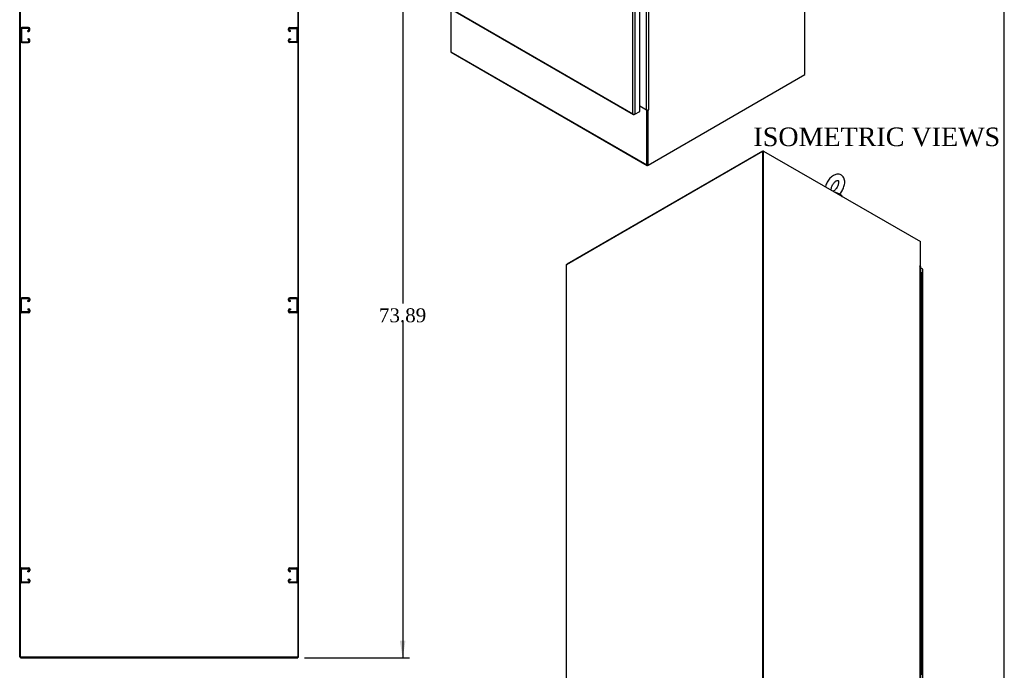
# Model space of a CAD drawing. Header units: inches. Extents: x 1 to 299, y -2 to 199.
# Tile 8 of 9: x 193 to 299, y 62 to 132. Entities that reach past the tile are written whole.
import ezdxf
from ezdxf.enums import TextEntityAlignment as Align
from ezdxf.lldxf.tags import DXFTag

# ---------------------------------------------------------------- set-up
doc = ezdxf.new("R2010")
doc.units = ezdxf.units.IN
doc.header["$MEASUREMENT"] = 0
for name, color, linetype in [('COM53964-2', 7, 'Continuous'), ('COM55523', 7, 'Continuous'), ('COM70763-3', 7, 'Continuous'), ('COM70764-8', 7, 'Continuous'), ('COM71202-3', 7, 'Continuous'), ('COM71203-5', 7, 'Continuous'), ('COM71205-8', 7, 'Continuous'), ('COM71206-6', 7, 'Continuous'), ('Default', 7, 'Continuous'), ('SCS86415', 7, 'Continuous'), ('WAF25377', 7, 'Continuous')]:
    doc.layers.add(name, color=color, linetype=linetype)
doc.styles.add('SEACAD_Times_New_Roman', font='times.ttf')
tags = doc.linetypes.add('HIDDEN2', pattern=[0.1875, 0.125, -0.0625]).pattern_tags.tags
tags[6:7] = [DXFTag(74, 4), DXFTag(75, 0), DXFTag(340, '0'), DXFTag(46, 0.0), DXFTag(50, 0.0), DXFTag(44, 0.0), DXFTag(45, 0.0)]
tags[4:5] = [DXFTag(74, 4), DXFTag(75, 0), DXFTag(340, '0'), DXFTag(46, 0.0), DXFTag(50, 0.0), DXFTag(44, 0.0), DXFTag(45, 0.0)]
doc.dimstyles.new('HAMMOND_(STH_-_300x200)', dxfattribs={"dimtxt": 1.5, "dimasz": 1.875, "dimexe": 0.75, "dimexo": 0.75, "dimgap": 0.375, "dimtad": 0, "dimtih": 1, "dimtoh": 1, "dimzin": 0, "dimdsep": 46, "dimtxsty": 'SEACAD_Times_New_Roman', "dimblk1": '_SE_FILLED', "dimblk2": '_SE_FILLED', "dimsah": 1, "dimcen": 0.75, "dimadec": 0, "dimazin": 0, "dimtfac": 0.8, "dimtofl": 0, "dimtmove": 0, "dimatfit": 3, "dimfxl": 1, "dimtolj": 1, "dimtzin": 0, "dimarcsym": 0})

# ---------------------------------------------------------------- blocks, each defined once
blk = doc.blocks.new('SE5')
at = {"layer": 'COM53964-2', "color": 7, "linetype": 'HIDDEN2'}
for p, q in [((193.36, 130.99), (193.36, 129.64)), ((193.45, 130.56), (193.36, 130.56)), ((193.45, 130.99), (193.45, 129.64)), ((194.22, 131.13), (193.5, 131.13)), ((194.22, 131.03), (193.5, 131.03)), ((194.14, 130.81), (194.22, 130.81)), ((194.14, 130.71), (194.14, 130.81)), ((194.14, 130.71), (194.22, 130.71)), ((194.26, 130.85), (194.26, 130.99)), ((194.36, 130.85), (194.36, 130.99)), ((222.23, 130.85), (222.23, 130.99)), ((222.32, 130.85), (222.32, 130.99)), ((222.37, 131.13), (223.09, 131.13)), ((222.37, 131.03), (223.09, 131.03)), ((222.45, 130.81), (222.37, 130.81)), ((222.45, 130.71), (222.37, 130.71)), ((222.45, 130.71), (222.45, 130.81)), ((223.13, 130.99), (223.13, 129.64)), ((223.23, 130.56), (223.13, 130.56)), ((223.23, 130.99), (223.23, 129.64)), ((193.36, 130.06), (193.45, 130.06)), ((193.5, 129.6), (194.22, 129.6)), ((193.5, 129.5), (194.22, 129.5)), ((194.22, 129.92), (194.14, 129.92)), ((194.14, 129.92), (194.14, 129.82)), ((194.22, 129.82), (194.14, 129.82)), ((194.26, 129.64), (194.26, 129.78)), ((194.36, 129.64), (194.36, 129.78)), ((222.23, 129.64), (222.23, 129.78)), ((222.32, 129.64), (222.32, 129.78)), ((222.37, 129.92), (222.45, 129.92)), ((222.37, 129.82), (222.45, 129.82)), ((223.09, 129.6), (222.37, 129.6)), ((223.09, 129.5), (222.37, 129.5)), ((222.45, 129.92), (222.45, 129.82)), ((223.13, 130.06), (223.23, 130.06)), ((193.5, 102), (194.22, 102)), ((222.37, 102), (223.09, 102)), ((193.36, 100.51), (193.36, 101.86)), ((193.45, 101.43), (193.36, 101.43)), ((193.36, 100.93), (193.45, 100.93)), ((193.45, 100.51), (193.45, 101.86)), ((193.5, 101.9), (194.22, 101.9)), ((194.22, 101.68), (194.14, 101.68)), ((194.14, 101.58), (194.14, 101.68)), ((194.22, 101.58), (194.14, 101.58)), ((194.26, 101.86), (194.26, 101.72)), ((194.36, 101.86), (194.36, 101.72)), ((222.23, 101.72), (222.23, 101.86)), ((222.32, 101.72), (222.32, 101.86)), ((222.37, 101.9), (223.09, 101.9)), ((222.45, 101.68), (222.37, 101.68)), ((222.45, 101.58), (222.37, 101.58)), ((222.45, 101.58), (222.45, 101.68)), ((223.13, 101.86), (223.13, 100.51)), ((223.23, 101.43), (223.13, 101.43)), ((223.13, 100.93), (223.23, 100.93)), ((223.23, 101.86), (223.23, 100.51)), ((194.22, 100.47), (193.5, 100.47)), ((194.22, 100.37), (193.5, 100.37)), ((194.14, 100.79), (194.22, 100.79)), ((194.14, 100.79), (194.14, 100.69)), ((194.14, 100.69), (194.22, 100.69)), ((194.26, 100.65), (194.26, 100.51)), ((194.36, 100.65), (194.36, 100.51)), ((222.23, 100.51), (222.23, 100.65)), ((222.32, 100.51), (222.32, 100.65)), ((222.37, 100.79), (222.45, 100.79)), ((222.37, 100.69), (222.45, 100.69)), ((223.09, 100.47), (222.37, 100.47)), ((223.09, 100.37), (222.37, 100.37)), ((222.45, 100.79), (222.45, 100.69)), ((193.36, 71.38), (193.36, 72.73)), ((193.45, 72.3), (193.36, 72.3)), ((193.45, 71.38), (193.45, 72.73)), ((193.5, 72.87), (194.22, 72.87)), ((193.5, 72.77), (194.22, 72.77)), ((194.22, 72.55), (194.14, 72.55)), ((194.14, 72.45), (194.14, 72.55)), ((194.22, 72.45), (194.14, 72.45)), ((194.26, 72.73), (194.26, 72.59)), ((194.36, 72.73), (194.36, 72.59)), ((222.23, 72.59), (222.23, 72.73)), ((222.32, 72.59), (222.32, 72.73)), ((222.37, 72.87), (223.09, 72.87)), ((222.37, 72.77), (223.09, 72.77)), ((222.45, 72.55), (222.37, 72.55)), ((222.45, 72.45), (222.37, 72.45)), ((222.45, 72.45), (222.45, 72.55)), ((223.13, 72.73), (223.13, 71.38)), ((223.23, 72.3), (223.13, 72.3)), ((223.23, 72.73), (223.23, 71.38)), ((193.36, 71.8), (193.45, 71.8)), ((194.22, 71.34), (193.5, 71.34)), ((194.22, 71.24), (193.5, 71.24)), ((194.14, 71.66), (194.22, 71.66)), ((194.14, 71.66), (194.14, 71.56)), ((194.14, 71.56), (194.22, 71.56)), ((194.26, 71.52), (194.26, 71.38)), ((194.36, 71.52), (194.36, 71.38)), ((222.23, 71.38), (222.23, 71.52)), ((222.32, 71.38), (222.32, 71.52)), ((222.37, 71.66), (222.45, 71.66)), ((222.37, 71.56), (222.45, 71.56)), ((223.09, 71.34), (222.37, 71.34)), ((223.09, 71.24), (222.37, 71.24)), ((222.45, 71.66), (222.45, 71.56)), ((223.13, 71.8), (223.23, 71.8))]:
    blk.add_line(p, q, dxfattribs=at)
for centre, radius, start, end in [((193.5, 130.99), 0.138, 90, 180), ((193.5, 130.99), 0.043, 90, 180), ((194.22, 130.99), 0.138, 0, 90), ((194.22, 130.99), 0.043, 0, 90), ((194.22, 130.85), 0.043, 270, 0), ((194.22, 130.85), 0.138, 270, 0), ((222.37, 130.99), 0.138, 90, 180), ((222.37, 130.85), 0.138, 180, 270), ((222.37, 130.99), 0.043, 90, 180), ((222.37, 130.85), 0.043, 180, 270), ((223.09, 130.99), 0.138, 0, 90), ((223.09, 130.99), 0.043, 0, 90), ((193.5, 129.64), 0.138, 180, 270), ((193.5, 129.64), 0.043, 180, 270), ((194.22, 129.78), 0.138, 0, 90), ((194.22, 129.78), 0.043, 0, 90), ((194.22, 129.64), 0.043, 270, 0), ((194.22, 129.64), 0.138, 270, 0), ((222.37, 129.78), 0.138, 90, 180), ((222.37, 129.64), 0.138, 180, 270), ((222.37, 129.78), 0.043, 90, 180), ((222.37, 129.64), 0.043, 180, 270), ((223.09, 129.64), 0.043, 270, 0), ((223.09, 129.64), 0.138, 270, 0), ((193.5, 101.86), 0.138, 90, 180), ((194.22, 101.86), 0.138, 0, 90), ((222.37, 101.86), 0.138, 90, 180), ((223.09, 101.86), 0.138, 0, 90), ((193.5, 101.86), 0.043, 90, 180), ((194.22, 101.86), 0.043, 0, 90), ((194.22, 101.72), 0.043, 270, 0), ((194.22, 101.72), 0.138, 270, 0), ((222.37, 101.72), 0.138, 180, 270), ((222.37, 101.86), 0.043, 90, 180), ((222.37, 101.72), 0.043, 180, 270), ((223.09, 101.86), 0.043, 0, 90), ((193.5, 100.51), 0.138, 180, 270), ((193.5, 100.51), 0.043, 180, 270), ((194.22, 100.65), 0.138, 0, 90), ((194.22, 100.65), 0.043, 0, 90), ((194.22, 100.51), 0.043, 270, 0), ((194.22, 100.51), 0.138, 270, 0), ((222.37, 100.65), 0.138, 90, 180), ((222.37, 100.51), 0.138, 180, 270), ((222.37, 100.65), 0.043, 90, 180), ((222.37, 100.51), 0.043, 180, 270), ((223.09, 100.51), 0.043, 270, 0), ((223.09, 100.51), 0.138, 270, 0), ((193.5, 72.73), 0.138, 90, 180), ((193.5, 72.73), 0.043, 90, 180), ((194.22, 72.73), 0.138, 0, 90), ((194.22, 72.73), 0.043, 0, 90), ((194.22, 72.59), 0.043, 270, 0), ((194.22, 72.59), 0.138, 270, 0), ((222.37, 72.73), 0.138, 90, 180), ((222.37, 72.59), 0.138, 180, 270), ((222.37, 72.73), 0.043, 90, 180), ((222.37, 72.59), 0.043, 180, 270), ((223.09, 72.73), 0.138, 0, 90), ((223.09, 72.73), 0.043, 0, 90), ((193.5, 71.38), 0.138, 180, 270), ((193.5, 71.38), 0.043, 180, 270), ((194.22, 71.52), 0.138, 0, 90), ((194.22, 71.52), 0.043, 0, 90), ((194.22, 71.38), 0.043, 270, 0), ((194.22, 71.38), 0.138, 270, 0), ((222.37, 71.52), 0.138, 90, 180), ((222.37, 71.38), 0.138, 180, 270), ((222.37, 71.52), 0.043, 90, 180), ((222.37, 71.38), 0.043, 180, 270), ((223.09, 71.38), 0.043, 270, 0), ((223.09, 71.38), 0.138, 270, 0)]:
    blk.add_arc(centre, radius, start, end, dxfattribs=at)
at = {"layer": 'COM70763-3', "color": 7, "linetype": 'Continuous'}
for p, q in [((193.36, 63.25), (193.36, 135.12)), ((223.23, 135.12), (223.23, 63.25)), ((223.23, 63.25), (193.36, 63.25))]:
    blk.add_line(p, q, dxfattribs=at)
at = {"layer": 'COM71203-5', "color": 7, "linetype": 'Continuous'}
for q in [(223.32, 135.12), (223.23, 63.25)]:
    blk.add_line((223.32, 63.25), q, dxfattribs=at)
at = {"layer": 'COM71205-8', "color": 7, "linetype": 'Continuous'}
for p, q in [((193.36, 63.25), (193.36, 63.15)), ((193.36, 63.15), (223.23, 63.15)), ((223.23, 63.25), (223.23, 63.15))]:
    blk.add_line(p, q, dxfattribs=at)
at = {"layer": 'COM71206-6', "color": 7, "linetype": 'Continuous'}
for p, q in [((193.26, 63.25), (193.26, 135.12)), ((193.36, 63.25), (193.26, 63.25))]:
    blk.add_line(p, q, dxfattribs=at)
blk = doc.blocks.new('SE6')
at = {"layer": 'COM71202-3', "color": 7, "linetype": 'Continuous'}
for p, q in [((259.38, 121.83), (259.38, 172.66)), ((259.58, 172.7), (259.58, 121.79)), ((260.1, 122.09), (260.1, 172.99)), ((239.51, 133.25), (259.44, 121.75)), ((239.52, 133.3), (259.38, 121.83)), ((259.58, 121.79), (260.1, 122.09)), ((259.38, 121.83), (259.38, 121.83)), ((259.38, 121.83), (259.38, 121.83)), ((259.38, 121.83), (259.38, 121.83)), ((259.38, 121.83), (259.38, 121.83)), ((259.38, 121.83), (259.38, 121.83)), ((259.45, 121.78), (259.43, 121.75)), ((259.51, 121.75), (259.58, 121.79))]:
    blk.add_line(p, q, dxfattribs=at)
for centre, radius, start, end in [((259.54, 121.89), 0.169, 198.5689, 231.332), ((259.57, 122), 0.26, 221.3936, 244.2943)]:
    blk.add_arc(centre, radius, start, end, dxfattribs=at)
for centre, major_axis, start_param, end_param in [((259.51, 121.87), (0.071, 0.124), 3.010756, 3.926991), ((259.48, 121.85), (0.143, 0), 4.581552, 5.497787)]:
    blk.add_ellipse(centre, major_axis=major_axis, ratio=0.57735, start_param=start_param, end_param=end_param, dxfattribs=at)
at = {"layer": 'COM71205-8', "color": 7, "linetype": 'Continuous'}
for p, q in [((239.75, 133.12), (239.75, 128.52)), ((239.75, 128.52), (260.87, 116.33)), ((239.78, 128.46), (260.9, 116.26)), ((260.87, 122.21), (260.1, 122.65)), ((260.91, 122.23), (260.87, 122.21)), ((260.87, 116.33), (260.87, 122.21)), ((260.94, 116.37), (260.94, 122.23)), ((260.97, 116.27), (261, 116.29))]:
    blk.add_line(p, q, dxfattribs=at)
for centre, major_axis, end_param in [((239.85, 128.58), (0.071, 0.124), 3.141593), ((260.97, 116.39), (0.072, 0.124), 3.926991)]:
    blk.add_ellipse(centre, major_axis=major_axis, ratio=0.57735, start_param=2.356194, end_param=end_param, dxfattribs=at)
at = {"layer": 'COM71206-6', "color": 7, "linetype": 'Continuous'}
for p, q in [((277.91, 126.05), (277.91, 184.73)), ((260.84, 122.25), (260.84, 172.31)), ((261.04, 172.31), (261.04, 122.25)), ((261, 116.29), (277.91, 126.05)), ((260.1, 122.68), (260.84, 122.25)), ((260.94, 116.33), (260.94, 122.23)), ((260.97, 122.23), (261, 122.21)), ((261.06, 122.24), (261, 122.21)), ((261, 116.29), (261, 122.21)), ((261.04, 122.25), (261.06, 122.27)), ((261.04, 122.25), (261.06, 122.24)), ((260.94, 116.33), (261, 116.29))]:
    blk.add_line(p, q, dxfattribs=at)
for centre, major_axis, start_param, end_param in [((260.94, 122.31), (0.143, 0), 3.926991, 5.497787), ((261.06, 122.25), (-0.0075, -0.013), 0.785398, 3.926991)]:
    blk.add_ellipse(centre, major_axis=major_axis, ratio=0.57735, start_param=start_param, end_param=end_param, dxfattribs=at)
blk = doc.blocks.new('SE7')
at = {"layer": 'COM55523', "color": 7, "linetype": 'Continuous'}
for p, q in [((290.37, 104.68), (290.39, 104.68)), ((290.39, 103.87), (290.39, 104.68)), ((290.52, 103.8), (290.52, 104.62)), ((290.39, 103.05), (290.39, 103.87)), ((290.39, 102.23), (290.39, 103.05)), ((290.52, 102.98), (290.52, 103.8)), ((290.52, 102.17), (290.52, 102.98)), ((290.39, 101.42), (290.39, 102.23)), ((290.52, 101.35), (290.52, 102.17)), ((290.39, 100.6), (290.39, 101.42)), ((290.52, 100.53), (290.52, 101.35)), ((290.39, 99.78), (290.39, 100.6)), ((290.39, 98.97), (290.39, 99.78)), ((290.52, 99.72), (290.52, 100.53)), ((290.39, 98.15), (290.39, 98.97)), ((290.52, 98.9), (290.52, 99.72)), ((290.52, 98.08), (290.52, 98.9)), ((290.39, 97.33), (290.39, 98.15)), ((290.52, 97.27), (290.52, 98.08)), ((290.39, 96.52), (290.39, 97.33)), ((290.52, 96.45), (290.52, 97.27)), ((290.39, 95.7), (290.39, 96.52)), ((290.39, 94.88), (290.39, 95.7)), ((290.52, 95.63), (290.52, 96.45)), ((290.52, 94.82), (290.52, 95.63)), ((290.39, 94.07), (290.39, 94.88)), ((290.52, 94), (290.52, 94.82)), ((290.39, 93.25), (290.39, 94.07)), ((290.52, 93.18), (290.52, 94)), ((290.39, 92.44), (290.39, 93.25)), ((290.39, 91.62), (290.39, 92.44)), ((290.52, 92.37), (290.52, 93.18)), ((290.52, 91.55), (290.52, 92.37)), ((290.39, 90.8), (290.39, 91.62)), ((290.52, 90.73), (290.52, 91.55)), ((290.39, 89.99), (290.39, 90.8)), ((290.52, 89.92), (290.52, 90.73)), ((290.39, 89.17), (290.39, 89.99)), ((290.39, 88.35), (290.39, 89.17)), ((290.52, 89.1), (290.52, 89.92)), ((290.39, 87.54), (290.39, 88.35)), ((290.52, 88.29), (290.52, 89.1)), ((290.52, 87.47), (290.52, 88.29)), ((290.39, 86.72), (290.39, 87.54)), ((290.52, 86.65), (290.52, 87.47)), ((290.39, 85.9), (290.39, 86.72)), ((290.52, 85.84), (290.52, 86.65)), ((290.39, 85.09), (290.39, 85.9)), ((290.39, 84.27), (290.39, 85.09)), ((290.52, 85.02), (290.52, 85.84)), ((290.52, 84.2), (290.52, 85.02)), ((290.39, 83.45), (290.39, 84.27)), ((290.52, 83.39), (290.52, 84.2)), ((290.39, 82.64), (290.39, 83.45)), ((290.52, 82.57), (290.52, 83.39)), ((290.39, 81.82), (290.39, 82.64)), ((290.39, 81), (290.39, 81.82)), ((290.52, 81.75), (290.52, 82.57)), ((290.52, 80.94), (290.52, 81.75)), ((290.39, 80.19), (290.39, 81)), ((290.52, 80.12), (290.52, 80.94)), ((290.39, 79.37), (290.39, 80.19)), ((290.52, 79.3), (290.52, 80.12)), ((290.39, 78.55), (290.39, 79.37)), ((290.39, 77.74), (290.39, 78.55)), ((290.52, 78.49), (290.52, 79.3)), ((290.39, 76.92), (290.39, 77.74)), ((290.52, 77.67), (290.52, 78.49)), ((290.52, 76.85), (290.52, 77.67)), ((290.39, 76.11), (290.39, 76.92)), ((290.52, 76.04), (290.52, 76.85)), ((290.39, 75.29), (290.39, 76.11)), ((290.52, 75.22), (290.52, 76.04)), ((290.39, 74.47), (290.39, 75.29)), ((290.39, 73.66), (290.39, 74.47)), ((290.52, 74.4), (290.52, 75.22)), ((290.52, 73.59), (290.52, 74.4)), ((290.39, 72.84), (290.39, 73.66)), ((290.52, 72.77), (290.52, 73.59)), ((290.39, 72.02), (290.39, 72.84)), ((290.52, 71.96), (290.52, 72.77)), ((290.39, 71.21), (290.39, 72.02)), ((290.39, 70.39), (290.39, 71.21)), ((290.52, 71.14), (290.52, 71.96)), ((290.52, 70.32), (290.52, 71.14)), ((290.39, 69.57), (290.39, 70.39)), ((290.52, 69.51), (290.52, 70.32)), ((290.39, 68.76), (290.39, 69.57)), ((290.52, 68.69), (290.52, 69.51)), ((290.39, 67.94), (290.39, 68.76)), ((290.39, 67.12), (290.39, 67.94)), ((290.52, 67.87), (290.52, 68.69)), ((290.39, 66.31), (290.39, 67.12)), ((290.52, 67.06), (290.52, 67.87)), ((290.52, 66.24), (290.52, 67.06)), ((290.39, 65.49), (290.39, 66.31)), ((290.52, 65.42), (290.52, 66.24)), ((290.39, 64.67), (290.39, 65.49)), ((290.52, 64.61), (290.52, 65.42)), ((290.39, 63.86), (290.39, 64.67)), ((290.39, 63.04), (290.39, 63.86)), ((290.52, 63.79), (290.52, 64.61)), ((290.52, 62.97), (290.52, 63.79)), ((290.39, 62.22), (290.39, 63.04)), ((290.52, 62.16), (290.52, 62.97)), ((290.39, 61.41), (290.39, 62.22)), ((290.52, 61.34), (290.52, 62.16))]:
    blk.add_line(p, q, dxfattribs=at)
for centre, major_axis, start_param, end_param in [((290.4, 104.62), (-0.117, 0), 3.141593, 4.757906), ((290.4, 104.65), (-0.05, 0), 4.770895, 4.821314), ((290.4, 103.8), (0.117, 0), 0, 1.847904), ((290.4, 102.98), (0.117, 0), 0, 1.847904), ((290.4, 103.8), (-0.117, 0), 3.141593, 4.757906), ((290.4, 102.98), (-0.117, 0), 3.141593, 4.757906), ((290.4, 102.17), (0.117, 0), 0, 1.847904), ((290.4, 102.17), (-0.117, 0), 3.141593, 4.757906), ((290.4, 101.35), (0.117, 0), 0, 1.847904), ((290.4, 101.35), (-0.117, 0), 3.141593, 4.757906), ((290.4, 100.53), (0.117, 0), 0, 1.847904), ((290.4, 99.72), (0.117, 0), 0, 1.847904), ((290.4, 100.53), (-0.117, 0), 3.141593, 4.757906), ((290.4, 99.72), (-0.117, 0), 3.141593, 4.757906), ((290.4, 98.9), (0.117, 0), 0, 1.847904), ((290.4, 98.9), (-0.117, 0), 3.141593, 4.757906), ((290.4, 98.08), (0.117, 0), 0, 1.847904), ((290.4, 98.08), (-0.117, 0), 3.141593, 4.757906), ((290.4, 97.27), (0.117, 0), 0, 1.847904), ((290.4, 97.27), (-0.117, 0), 3.141593, 4.757906), ((290.4, 96.45), (0.117, 0), 0, 1.847904), ((290.4, 95.63), (0.117, 0), 0, 1.847904), ((290.4, 96.45), (-0.117, 0), 3.141593, 4.757906), ((290.4, 95.63), (-0.117, 0), 3.141593, 4.757906), ((290.4, 94.82), (0.117, 0), 0, 1.847904), ((290.4, 94.82), (-0.117, 0), 3.141593, 4.757906), ((290.4, 94), (0.117, 0), 0, 1.847904), ((290.4, 94), (-0.117, 0), 3.141593, 4.757906), ((290.4, 93.18), (0.117, 0), 0, 1.847904), ((290.4, 92.37), (0.117, 0), 0, 1.847904), ((290.4, 93.18), (-0.117, 0), 3.141593, 4.757906), ((290.4, 92.37), (-0.117, 0), 3.141593, 4.757906), ((290.4, 91.55), (0.117, 0), 0, 1.847904), ((290.4, 91.55), (-0.117, 0), 3.141593, 4.757906), ((290.4, 90.73), (0.117, 0), 0, 1.847904), ((290.4, 90.73), (-0.117, 0), 3.141593, 4.757906), ((290.4, 89.92), (0.117, 0), 0, 1.847904), ((290.4, 89.1), (0.117, 0), 0, 1.847904), ((290.4, 89.92), (-0.117, 0), 3.141593, 4.757906), ((290.4, 89.1), (-0.117, 0), 3.141593, 4.757906), ((290.4, 88.29), (0.117, 0), 0, 1.847904), ((290.4, 88.29), (-0.117, 0), 3.141593, 4.757906), ((290.4, 87.47), (0.117, 0), 0, 1.847904), ((290.4, 87.47), (-0.117, 0), 3.141593, 4.757906), ((290.4, 86.65), (0.117, 0), 0, 1.847904), ((290.4, 86.65), (-0.117, 0), 3.141593, 4.757906), ((290.4, 85.84), (0.117, 0), 0, 1.847904), ((290.4, 85.02), (0.117, 0), 0, 1.847904), ((290.4, 85.84), (-0.117, 0), 3.141593, 4.757906), ((290.4, 85.02), (-0.117, 0), 3.141593, 4.757906), ((290.4, 84.2), (0.117, 0), 0, 1.847904), ((290.4, 84.2), (-0.117, 0), 3.141593, 4.757906), ((290.4, 83.39), (0.117, 0), 0, 1.847904), ((290.4, 83.39), (-0.117, 0), 3.141593, 4.757906), ((290.4, 82.57), (0.117, 0), 0, 1.847904), ((290.4, 81.75), (0.117, 0), 0, 1.847904), ((290.4, 82.57), (-0.117, 0), 3.141593, 4.757906), ((290.4, 81.75), (-0.117, 0), 3.141593, 4.757906), ((290.4, 80.94), (0.117, 0), 0, 1.847904), ((290.4, 80.94), (-0.117, 0), 3.141593, 4.757906), ((290.4, 80.12), (0.117, 0), 0, 1.847904), ((290.4, 80.12), (-0.117, 0), 3.141593, 4.757906), ((290.4, 79.3), (0.117, 0), 0, 1.847904), ((290.4, 78.49), (0.117, 0), 0, 1.847904), ((290.4, 79.3), (-0.117, 0), 3.141593, 4.757906), ((290.4, 78.49), (-0.117, 0), 3.141593, 4.757906), ((290.4, 77.67), (0.117, 0), 0, 1.847904), ((290.4, 77.67), (-0.117, 0), 3.141593, 4.757906), ((290.4, 76.85), (0.117, 0), 0, 1.847904), ((290.4, 76.85), (-0.117, 0), 3.141593, 4.757906), ((290.4, 76.04), (0.117, 0), 0, 1.847904), ((290.4, 76.04), (-0.117, 0), 3.141593, 4.757906), ((290.4, 75.22), (0.117, 0), 0, 1.847904), ((290.4, 74.4), (0.117, 0), 0, 1.847904), ((290.4, 75.22), (-0.117, 0), 3.141593, 4.757906), ((290.4, 74.4), (-0.117, 0), 3.141593, 4.757906), ((290.4, 73.59), (0.117, 0), 0, 1.847904), ((290.4, 73.59), (-0.117, 0), 3.141593, 4.757906), ((290.4, 72.77), (0.117, 0), 0, 1.847904), ((290.4, 72.77), (-0.117, 0), 3.141593, 4.757906), ((290.4, 71.96), (0.117, 0), 0, 1.847904), ((290.4, 71.14), (0.117, 0), 0, 1.847904), ((290.4, 71.96), (-0.117, 0), 3.141593, 4.757906), ((290.4, 71.14), (-0.117, 0), 3.141593, 4.757906), ((290.4, 70.32), (0.117, 0), 0, 1.847904), ((290.4, 70.32), (-0.117, 0), 3.141593, 4.757906), ((290.4, 69.51), (0.117, 0), 0, 1.847904), ((290.4, 69.51), (-0.117, 0), 3.141593, 4.757906), ((290.4, 68.69), (0.117, 0), 0, 1.847904), ((290.4, 67.87), (0.117, 0), 0, 1.847904), ((290.4, 68.69), (-0.117, 0), 3.141593, 4.757906), ((290.4, 67.87), (-0.117, 0), 3.141593, 4.757906), ((290.4, 67.06), (0.117, 0), 0, 1.847904), ((290.4, 67.06), (-0.117, 0), 3.141593, 4.757906), ((290.4, 66.24), (0.117, 0), 0, 1.847904), ((290.4, 66.24), (-0.117, 0), 3.141593, 4.757906), ((290.4, 65.42), (0.117, 0), 0, 1.847904), ((290.4, 65.42), (-0.117, 0), 3.141593, 4.757906), ((290.4, 64.61), (0.117, 0), 0, 1.847904), ((290.4, 63.79), (0.117, 0), 0, 1.847904), ((290.4, 64.61), (-0.117, 0), 3.141593, 4.757906), ((290.4, 63.79), (-0.117, 0), 3.141593, 4.757906), ((290.4, 62.97), (0.117, 0), 0, 1.847904), ((290.4, 62.97), (-0.117, 0), 3.141593, 4.757906), ((290.4, 62.16), (0.117, 0), 0, 1.847904), ((290.4, 62.16), (-0.117, 0), 3.141593, 4.757906)]:
    blk.add_ellipse(centre, major_axis=major_axis, ratio=0.57735, start_param=start_param, end_param=end_param, dxfattribs=at)
at = {"layer": 'COM70763-3', "color": 7, "linetype": 'Continuous'}
for p, q in [((252.22, 105.59), (273.35, 117.78)), ((273.35, 117.78), (273.35, 59.1)), ((273.35, 117.78), (273.39, 117.76)), ((252.22, 46.91), (252.22, 105.59))]:
    blk.add_line(p, q, dxfattribs=at)
at = {"layer": 'COM70764-8', "color": 7, "linetype": 'Continuous'}
for p, q in [((252.27, 105.64), (273.39, 117.83)), ((273.39, 117.83), (273.46, 117.8)), ((273.39, 117.83), (273.39, 117.76)), ((252.27, 105.64), (252.27, 105.61)), ((290.36, 105.38), (290.36, 105.35))]:
    blk.add_line(p, q, dxfattribs=at)
at = {"layer": 'COM71202-3', "color": 7, "linetype": 'Continuous'}
for p, q in [((290.59, 105.07), (290.37, 105.2)), ((290.59, 54.17), (290.59, 105.07)), ((290.63, 54.11), (290.63, 105.01))]:
    blk.add_line(p, q, dxfattribs=at)
blk.add_ellipse((290.49, 105.01), major_axis=(-0.143, 0), ratio=0.57735, start_param=3.141593, end_param=3.926991, dxfattribs=at)
at = {"layer": 'COM71203-5', "color": 7, "linetype": 'Continuous'}
for p, q in [((273.46, 117.8), (273.39, 117.76)), ((273.39, 59.08), (273.39, 117.76)), ((273.46, 59.11), (273.46, 117.8)), ((273.46, 117.8), (290.36, 108.04)), ((290.36, 105.38), (290.36, 108.04)), ((290.29, 105.41), (290.3, 105.42)), ((290.3, 105.42), (290.36, 105.38)), ((290.33, 105.38), (290.3, 105.39)), ((290.33, 55.32), (290.33, 105.38)), ((290.34, 105.37), (290.36, 105.38)), ((290.37, 55.26), (290.37, 105.32))]:
    blk.add_line(p, q, dxfattribs=at)
for centre, major_axis, start_param, end_param in [((290.3, 105.4), (0.0075, -0.013), 2.356194, 5.497787), ((290.22, 105.32), (-0.143, 0), 3.141593, 3.926991)]:
    blk.add_ellipse(centre, major_axis=major_axis, ratio=0.57735, start_param=start_param, end_param=end_param, dxfattribs=at)
at = {"layer": 'COM71206-6', "color": 7, "linetype": 'Continuous'}
for p in [(252.22, 105.54), (252.2, 46.84)]:
    blk.add_line(p, (252.2, 105.52), dxfattribs=at)
at = {"layer": 'SCS86415', "color": 7, "linetype": 'Continuous'}
blk.add_ellipse((281.14, 112.91), major_axis=(-0.611, 0), ratio=0.57735, start_param=4.053117, end_param=4.406058, dxfattribs=at)
for points, knots in [([(281.64, 113.16), (281.65, 113.18), (281.73, 113.25), (281.85, 113.41), (281.98, 113.62), (282.09, 113.85), (282.17, 114.09), (282.21, 114.33), (282.21, 114.56), (282.17, 114.76), (282.1, 114.94), (282, 115.08), (281.87, 115.2), (281.71, 115.28), (281.53, 115.32), (281.35, 115.31), (281.17, 115.26), (280.98, 115.17), (280.79, 115.04), (280.61, 114.88), (280.45, 114.68), (280.32, 114.47), (280.21, 114.24), (280.15, 114.06), (280.12, 113.96), (280.12, 113.95)], [0.0061436, 0.0061436, 0.0061436, 0.0061436, 0.0199288, 0.0651805, 0.1102979, 0.1554926, 0.2009789, 0.2470409, 0.2939332, 0.3364472, 0.3768196, 0.415226, 0.4525614, 0.4922216, 0.5308869, 0.5697727, 0.6102877, 0.6531054, 0.6977938, 0.7431812, 0.7884501, 0.8335727, 0.8787494, 0.924199, 0.9344113, 0.9344113, 0.9344113, 0.9344113]), ([(280.74, 113.61), (280.74, 113.64), (280.75, 113.69), (280.77, 113.82), (280.82, 113.98), (280.9, 114.15), (281, 114.31), (281.11, 114.44), (281.23, 114.55), (281.34, 114.62), (281.43, 114.65), (281.48, 114.65), (281.5, 114.64), (281.5, 114.64), (281.52, 114.62), (281.54, 114.55), (281.55, 114.45), (281.53, 114.31), (281.49, 114.15), (281.42, 113.98), (281.33, 113.82), (281.22, 113.68), (281.1, 113.56), (281.01, 113.49), (280.97, 113.47), (280.95, 113.46)], [0, 0, 0, 0, 0.0176528, 0.0515927, 0.0862944, 0.1216624, 0.1573359, 0.1928695, 0.2278038, 0.26186, 0.2950971, 0.3284413, 0.3635039, 0.4062479, 0.4395042, 0.4710803, 0.5045197, 0.5381276, 0.5724987, 0.6076425, 0.6432424, 0.6789087, 0.7141207, 0.7485423, 0.7597934, 0.7597934, 0.7597934, 0.7597934]), ([(281.13, 113.37), (281.15, 113.37), (281.18, 113.36), (281.26, 113.35), (281.32, 113.33), (281.44, 113.29), (281.5, 113.27), (281.59, 113.21), (281.62, 113.19), (281.62, 113.17)], [0.7833659, 0.7833659, 0.7833659, 0.7833659, 0.8125, 0.8125, 0.875, 0.875, 0.9375, 0.9375, 1, 1, 1, 1]), ([(281.58, 113.17), (281.57, 113.17), (281.56, 113.18), (281.5, 113.22), (281.44, 113.25), (281.32, 113.29), (281.26, 113.31), (281.2, 113.32)], [0.0402692, 0.0402692, 0.0402692, 0.0402692, 0.0625, 0.0625, 0.125, 0.125, 0.1872723, 0.1872723, 0.1872723, 0.1872723])]:
    blk.add_open_spline(points, degree=3, knots=knots, dxfattribs=at)
at = {"layer": 'WAF25377', "color": 7, "linetype": 'Continuous'}
blk.add_ellipse((281.14, 112.74), major_axis=(0.875, 0), ratio=0.57735, start_param=0.266914, end_param=1.303882, dxfattribs=at)
blk = doc.blocks.new('DMBLK4879')
at = {"layer": 'Default', "linetype": 'Continuous'}
for points in [[(234.86, 135.17), (234.55, 137.04), (234.24, 135.17)], [(234.86, 65.03), (234.24, 65.03), (234.55, 63.15)]]:
    blk.add_hatch(color=7, dxfattribs=at).paths.add_polyline_path(points)
at = {"layer": 'Default', "color": 7, "linetype": 'Continuous'}
for p, q in [((222.98, 137.04), (235.3, 137.04)), ((234.55, 137.04), (234.55, 101.37)), ((234.55, 99.35), (234.55, 63.15)), ((223.98, 63.15), (235.3, 63.15))]:
    blk.add_line(p, q, dxfattribs=at)
at = {"layer": 'Default', "color": 7, "linetype": 'Continuous', "style": 'SEACAD_Times_New_Roman'}
blk.add_text('73.89', height=1.5, dxfattribs=at).set_placement((231.99, 100.85), align=Align.TOP_LEFT)
blk = doc.blocks.new('_SE_FILLED')
at = {"color": 0}
blk.add_line((0, 0), (-1, 0), dxfattribs=at)
blk.add_solid([(0, 0), (-1, -0.1665), (-1, 0.1665), (0, 0)], dxfattribs=at)
blk = doc.blocks.new('BORDER')
at = {"layer": 'Default', "color": 7, "linetype": 'Continuous'}
blk.add_line((0, 0), (0, 27.86), dxfattribs=at)

msp = doc.modelspace()

# ---------------------------------------------------------------- block references
at = {"layer": 'Default', "color": 7, "xscale": 7.12, "yscale": 7.12, "zscale": 7.12}
msp.add_blockref('BORDER', (299.411, 0.564), dxfattribs=at)
at = {"layer": 'Default'}
for name in ['SE6', 'SE5', 'SE7']:
    msp.add_blockref(name, (0, 0), dxfattribs=at)

# ---------------------------------------------------------------- texts
at = {"layer": 'Default', "color": 7, "linetype": 'Continuous', "style": 'SEACAD_Times_New_Roman'}
msp.add_text('ISOMETRIC VIEWS', height=2, dxfattribs=at).set_placement((272.364, 120.342), align=Align.TOP_LEFT)

# ---------------------------------------------------------------- dimensions: what is measured, and where the dimension line sits
at = {"layer": 'Default', "color": 7, "linetype": 'Continuous'}
dim = msp.add_linear_dim(base=(234.552, 63.153), p1=(222.227, 137.042), p2=(223.227, 63.153), angle=90, text='\\A1;<>', dimstyle='HAMMOND_(STH_-_300x200)', dxfattribs=at)
dim.commit()
dim.dimension.update_dxf_attribs({"geometry": 'DMBLK4879', "text_midpoint": (234.552, 100.097), "dimtype": 160})

doc.saveas('drawing.dxf')
